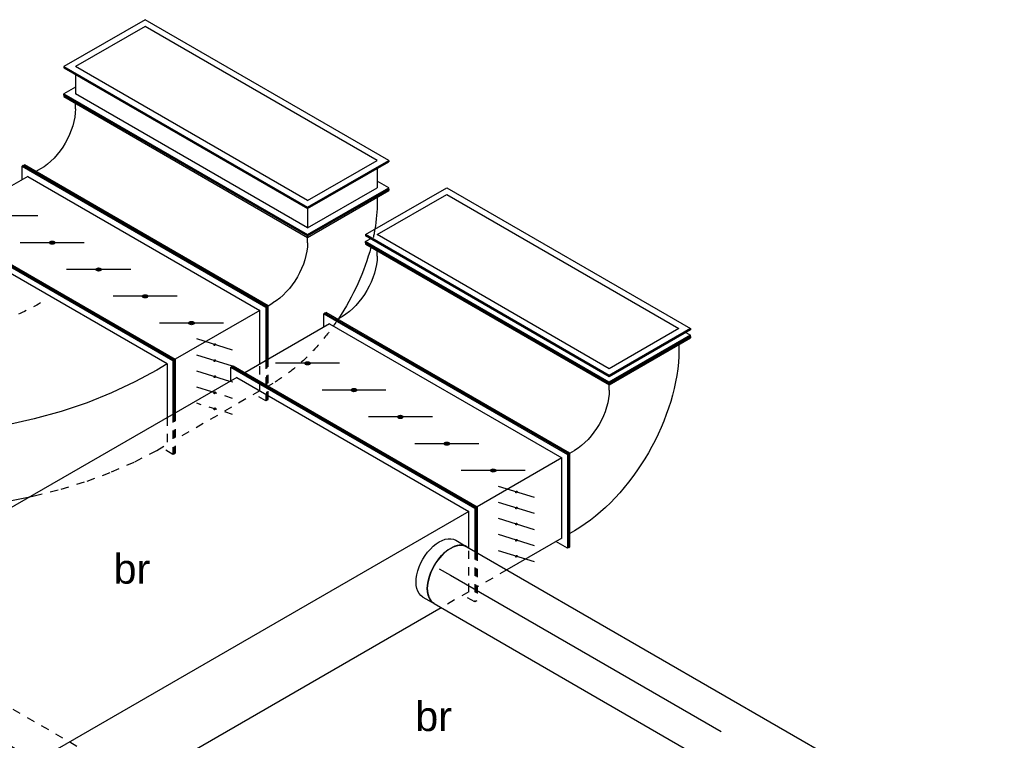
# Model space of a CAD drawing. Extents: x -132501 to 411300, y -42818 to 427495.
# Tile 145 of 256: x 7189 to 10189, y 76119 to 78315. Entities that reach past the tile are written whole.
import ezdxf
from ezdxf.enums import TextEntityAlignment as Align

# ---------------------------------------------------------------- set-up
doc = ezdxf.new("R2010")
doc.units = 0
doc.header["$LTSCALE"] = 50
doc.linetypes.add('CENTER2', pattern=[28.575, 19.05, -3.175, 3.175, -3.175])
doc.linetypes.add('STREEPJES', pattern=[0.1, 0.05, -0.05])
doc.layers.get('0').update_dxf_attribs({"linetype": 'CONTINUOUS'})
for name, color, linetype in [('WL570---_RETOUR', 112, 'CONTINUOUS'), ('WL570---_RETOUR_HL', 8, 'CONTINUOUS'), ('WL570---_TOEVOER', 3, 'CONTINUOUS'), ('WL570---_TOEVOER_HL', 8, 'CONTINUOUS'), ('WM570---_RETOUR_PR', 1, 'CONTINUOUS'), ('WM570---_TOEVOER_PR', 1, 'CONTINUOUS')]:
    doc.layers.add(name, color=color, linetype=linetype)
doc.styles.add('BURO-018', font='ARIAL.TTF', dxfattribs={"height": 63})

# ---------------------------------------------------------------- blocks, each defined once
blk = doc.blocks.new('*U1673')
at = {"color": 8, "linetype": 'STREEPJES', "ltscale": 10}
for p, q in [((-217.9, 365, 8125), (-142.9, 495, 8125)), ((-215.9, 361.5, 8125), (-138.8, 495, 8125)), ((-142.9, 495, 8125), (-138.8, 495, 8125)), ((-138.8, 495, 8125), (-118.4, 459.6, 8125)), ((-138.8, 459.6, 8125), (-205.7, 343.8, 8125)), ((-138.8, 459.6, 8125), (-41.6, 459.6, 8125)), ((1020.8, 459.6, 8125), (1251.8, 459.6, 8125))]:
    blk.add_line(p, q, dxfattribs=at)
at = {"color": 0, "ltscale": 10}
for p, q in [((1294.2, 247.5, 8125), (1437.1, 495, 8125)), ((1298.3, 247.5, 8125), (1441.2, 495, 8125)), ((1441.2, 495, 8125), (1437.1, 495, 8125)), ((-41.6, 459.6, 8125), (1020.8, 459.6, 8125)), ((1251.8, 459.6, 8125), (1416.7, 459.6, 8125)), ((-285.8, 247.5, 8125), (-217.9, 365, 8125)), ((-281.7, 247.5, 8125), (-215.9, 361.5, 8125)), ((-205.7, 343.8, 8125), (-261.3, 247.5, 8125)), ((-285.8, 247.5, 8125), (-281.7, 247.5, 8125)), ((142.9, -495, 8125), (-285.8, 247.5, 8125)), ((147, -495, 8125), (-281.7, 247.5, 8125)), ((147, -459.6, 8125), (-261.3, 247.5, 8125)), ((-261.3, 247.5, 8125), (1294.2, 247.5, 8125)), ((1298.3, 247.5, 8125), (1294.2, 247.5, 8125)), ((1722.8, -495, 8125), (1294.2, 247.5, 8125)), ((1726.9, -495, 8125), (1298.3, 247.5, 8125)), ((167.4, -459.6, 8125), (147, -495, 8125)), ((147, -459.6, 8125), (1702.4, -459.6, 8125)), ((142.9, -495, 8125), (147, -495, 8125)), ((1726.9, -495, 8125), (1722.8, -495, 8125))]:
    blk.add_line(p, q, dxfattribs=at)
at = {"layer": 'WM570---_RETOUR_PR', "color": 1, "style": 'BURO-018'}
blk.add_attdef('POSNR', text='', height=90, dxfattribs=at).set_placement((0, 0), align=Align.MIDDLE)
blk = doc.blocks.new('*U1674')
at = {"ltscale": 10}
h = blk.add_hatch(color=2, dxfattribs=at)
edge = h.paths.add_edge_path()
edge.add_ellipse((-155.1, 438.4), major_axis=(2.6, 1.5), ratio=0.57735, start_angle=0, end_angle=360)
h = blk.add_hatch(color=2, dxfattribs=at)
edge = h.paths.add_edge_path()
edge.add_ellipse((-179.6, 396), major_axis=(2.6, 1.5), ratio=0.57735, start_angle=0, end_angle=360)
h = blk.add_hatch(color=2, dxfattribs=at)
edge = h.paths.add_edge_path()
edge.add_ellipse((-204.1, 353.6), major_axis=(2.6, 1.5), ratio=0.57735, start_angle=0, end_angle=360)
h = blk.add_hatch(color=2, dxfattribs=at)
edge = h.paths.add_edge_path()
edge.add_ellipse((-228.6, 311.1), major_axis=(2.6, 1.5), ratio=0.57735, start_angle=0, end_angle=360)
h = blk.add_hatch(color=2, dxfattribs=at)
edge = h.paths.add_edge_path()
edge.add_ellipse((-253.1, 268.7), major_axis=(2.6, 1.5), ratio=0.57735, start_angle=0, end_angle=360)
h = blk.add_hatch(color=2, dxfattribs=at)
edge = h.paths.add_edge_path()
edge.add_ellipse((-224.5, 176.8), major_axis=(-7.22, 4.17), ratio=0.57735, start_angle=0, end_angle=360)
h = blk.add_hatch(color=2, dxfattribs=at)
edge = h.paths.add_edge_path()
edge.add_ellipse((-142.9, 35.4), major_axis=(-7.22, 4.17), ratio=0.57735, start_angle=0, end_angle=360)
h = blk.add_hatch(color=2, dxfattribs=at)
edge = h.paths.add_edge_path()
edge.add_ellipse((-61.2, -106.1), major_axis=(-7.22, 4.17), ratio=0.57735, start_angle=0, end_angle=360)
h = blk.add_hatch(color=2, dxfattribs=at)
edge = h.paths.add_edge_path()
edge.add_ellipse((20.4, -247.5), major_axis=(-7.22, 4.17), ratio=0.57735, start_angle=0, end_angle=360)
h = blk.add_hatch(color=2, dxfattribs=at)
edge = h.paths.add_edge_path()
edge.add_ellipse((102.1, -388.9), major_axis=(-7.22, 4.17), ratio=0.57735, start_angle=0, end_angle=360)
at = {"color": 2, "ltscale": 10}
for p, q in [((-449.1, 247.5, 8240.4), (-306.2, 495, 8240.4)), ((-445, 247.5, 8240.4), (-302.1, 495, 8240.4)), ((-306.2, 495, 8240.4), (-302.1, 495, 8240.4)), ((-302.1, 495, 8240.4), (-281.7, 459.6, 8240.4)), ((-194, 480.4, 8240.4), (-116.3, 396.4, 8240.4)), ((-302.1, 459.6, 8240.4), (-424.6, 247.5, 8240.4)), ((-302.1, 459.6, 8240.4), (-109.3, 459.6, 8240.4)), ((-218.5, 438, 8240.4), (-140.8, 353.9, 8240.4)), ((-243, 395.6, 8240.4), (-165.3, 311.5, 8240.4)), ((-126.6, 247.5, 8240.4), (-56.7, 368.5, 8240.4)), ((-122.5, 247.5, 8240.4), (-54.6, 365, 8240.4)), ((-267.4, 353.2, 8240.4), (-189.8, 269.1, 8240.4)), ((-291.9, 310.7, 8240.4), (-214.3, 226.7, 8240.4)), ((-449.1, 247.5, 8240.4), (-445, 247.5, 8240.4)), ((-20.4, -495, 8240.4), (-449.1, 247.5, 8240.4)), ((-16.3, -495, 8240.4), (-445, 247.5, 8240.4)), ((-16.3, -459.6, 8240.4), (-424.6, 247.5, 8240.4)), ((-424.6, 247.5, 8240.4), (-126.6, 247.5, 8240.4)), ((-122.5, 247.5, 8240.4), (-126.6, 247.5, 8240.4)), ((302.1, -495, 8240.4), (-126.6, 247.5, 8240.4)), ((306.2, -495, 8240.4), (-122.5, 247.5, 8240.4)), ((-309, 225.5, 8240.4), (-140.1, 128, 8240.4)), ((-227.3, 84.1, 8240.4), (-58.4, -13.4, 8240.4)), ((-145.7, -57.3, 8240.4), (23.2, -154.8, 8240.4)), ((-64, -198.7, 8240.4), (104.8, -296.2, 8240.4)), ((17.6, -340.2, 8240.4), (186.5, -437.7, 8240.4)), ((4.1, -459.6, 8240.4), (-16.3, -495, 8240.4)), ((-16.3, -459.6, 8240.4), (281.7, -459.6, 8240.4)), ((-20.4, -495, 8240.4), (-16.3, -495, 8240.4)), ((306.2, -495, 8240.4), (302.1, -495, 8240.4))]:
    blk.add_line(p, q, dxfattribs=at)
at = {"color": 8, "linetype": 'STREEPJES', "ltscale": 10}
for p, q in [((-56.7, 368.5, 8240.4), (16.3, 495, 8240.4)), ((-54.6, 365, 8240.4), (20.4, 495, 8240.4)), ((20.4, 495, 8240.4), (16.3, 495, 8240.4)), ((-109.3, 459.6, 8240.4), (-4.1, 459.6, 8240.4))]:
    blk.add_line(p, q, dxfattribs=at)
at = {"color": 2, "ltscale": 10}
for centre, major_axis in [((-155.1, 438.4, 8240.4), (2.6, 1.5)), ((-179.6, 396, 8240.4), (2.6, 1.5)), ((-204.1, 353.6, 8240.4), (2.6, 1.5)), ((-228.6, 311.1, 8240.4), (2.6, 1.5)), ((-253.1, 268.7, 8240.4), (2.6, 1.5)), ((-224.5, 176.8, 8240.4), (-7.22, 4.17)), ((-142.9, 35.4, 8240.4), (-7.22, 4.17)), ((-61.2, -106.1, 8240.4), (-7.22, 4.17)), ((20.4, -247.5, 8240.4), (-7.22, 4.17)), ((102.1, -388.9, 8240.4), (-7.22, 4.17))]:
    blk.add_ellipse(centre, major_axis=major_axis, ratio=0.57735, dxfattribs=at)
at = {"layer": 'WL570---_RETOUR', "color": 1, "style": 'BURO-018'}
blk.add_attdef('I', text='', height=90, dxfattribs=at).set_placement((0, 0), align=Align.MIDDLE)
at = {"layer": 'WM570---_RETOUR_PR', "color": 1, "style": 'BURO-018'}
blk.add_attdef('POSNR', text='', height=90, dxfattribs=at).set_placement((0, 0), align=Align.MIDDLE)
blk = doc.blocks.new('*U1675')
at = {"color": 0, "ltscale": 10}
for p, q in [((-142.9, 495, 8558), (-138.8, 495, 8558)), ((0, 247.5, 8558), (-142.9, 495, 8558)), ((4.1, 247.5, 8558), (-138.8, 495, 8558)), ((-118.4, 459.6, 8558), (-102.1, 459.6, 8558)), ((-428.7, -495, 8558), (0, 247.5, 8558)), ((-424.6, -495, 8558), (4.1, 247.5, 8558)), ((0, 247.5, 8558), (4.1, 247.5, 8558)), ((20.4, 247.5, 8558), (4.1, 247.5, 8558)), ((212.3, 127.3, 8558), (-216.4, -615.2, 8558)), ((214.3, 123.7, 8558), (-214.3, -618.7, 8558)), ((212.3, 127.3, 8558), (204.1, 141.4, 8558)), ((214.3, 123.7, 8558), (212.3, 127.3, 8558)), ((498.1, 127.3, 8558), (212.3, 127.3, 8558)), ((500.1, 123.7, 8558), (214.3, 123.7, 8558)), ((449.1, 141.4, 8558), (457.2, 127.3, 8558)), ((500.1, 123.7, 8558), (498.1, 127.3, 8558)), ((-387.8, -459.6, 8558), (-404.2, -459.6, 8558)), ((-428.7, -495, 8558), (-424.6, -495, 8558)), ((-204.1, -565.7, 8558), (-196, -579.8, 8558)), ((-214.3, -618.7, 8558), (-216.4, -615.2, 8558))]:
    blk.add_line(p, q, dxfattribs=at)
at = {"color": 0, "ltscale": 10, "extrusion": (0, 0, -1)}
for centre, major_axis in [((81.6, 141.4, 8558), (389.7, -225)), ((81.6, 141.4, 8558), (129.9, -75)), ((-326.6, -565.7, 8558), (129.9, -75))]:
    blk.add_ellipse(centre, major_axis=major_axis, ratio=0.57735, start_param=3.926991, end_param=5.497787, dxfattribs=at)
at = {"layer": 'WM570---_RETOUR_PR', "color": 1, "style": 'BURO-018'}
blk.add_attdef('POSNR', text='', height=90, dxfattribs=at).set_placement((0, 0), align=Align.MIDDLE)
blk = doc.blocks.new('*U1676')
at = {"color": 8, "linetype": 'STREEPJES', "ltscale": 10}
for p, q in [((-775.7, 388.9, 8529.1), (-714.4, 495, 8529.1)), ((-771.6, 388.9, 8529.1), (-710.4, 495, 8529.1)), ((-714.4, 495, 8529.1), (-710.4, 495, 8529.1)), ((-710.4, 495, 8529.1), (-689.9, 459.6, 8529.1)), ((-751.2, 388.9, 8529.1), (-710.4, 459.6, 8529.1)), ((-673.6, 459.6, 8529.1), (-710.4, 459.6, 8529.1)), ((-599, 456.2, 8529.1), (-673.6, 459.6, 8529.1)), ((-522, 447.8, 8529.1), (-599, 456.2, 8529.1)), ((-443, 434.5, 8529.1), (-522, 447.8, 8529.1)), ((-362.5, 416.3, 8529.1), (-443, 434.5, 8529.1)), ((-281.1, 393.3, 8529.1), (-362.5, 416.3, 8529.1)), ((-268.1, 388.9, 8529.1), (-281.1, 393.3, 8529.1)), ((122.7, 212.6, 8529.1), (84.3, 234.2, 8529.1)), ((199.4, 164.8, 8529.1), (122.7, 212.6, 8529.1)), ((253.6, 127.5, 8529.1), (199.4, 164.8, 8529.1)), ((-9, 28.5, 8529.1), (10.5, 18.2, 8529.1)), ((10.5, 18.2, 8529.1), (88.1, -27.8, 8529.1)), ((88.1, -27.8, 8529.1), (122.5, -50.4, 8529.1))]:
    blk.add_line(p, q, dxfattribs=at)
at = {"color": 0, "ltscale": 10}
for p, q in [((-857.3, 247.5, 8529.1), (-775.7, 388.9, 8529.1)), ((-853.2, 247.5, 8529.1), (-771.6, 388.9, 8529.1)), ((-832.8, 247.5, 8529.1), (-751.2, 388.9, 8529.1)), ((-199.2, 365.7, 8529.1), (-268.1, 388.9, 8529.1)), ((-117.4, 333.6, 8529.1), (-199.2, 365.7, 8529.1)), ((-36.1, 297.2, 8529.1), (-117.4, 333.6, 8529.1)), ((44.1, 256.8, 8529.1), (-36.1, 297.2, 8529.1)), ((-857.3, 247.5, 8529.1), (-853.2, 247.5, 8529.1)), ((-428.7, -495, 8529.1), (-857.3, 247.5, 8529.1)), ((-424.6, -495, 8529.1), (-853.2, 247.5, 8529.1)), ((-832.8, 247.5, 8529.1), (-796.1, 247.5, 8529.1)), ((-832.8, 247.5, 8529.1), (-424.6, -459.6, 8529.1)), ((-796.1, 247.5, 8529.1), (-720.5, 245.9, 8529.1)), ((-720.5, 245.9, 8529.1), (-642.4, 239.2, 8529.1)), ((84.3, 234.2, 8529.1), (44.1, 256.8, 8529.1)), ((-642.4, 239.2, 8529.1), (-562.4, 227.7, 8529.1)), ((-562.4, 227.7, 8529.1), (-480.9, 211.2, 8529.1)), ((-480.9, 211.2, 8529.1), (-398.5, 190, 8529.1)), ((-398.5, 190, 8529.1), (-315.6, 164.2, 8529.1)), ((-315.6, 164.2, 8529.1), (-232.7, 133.8, 8529.1)), ((-232.7, 133.8, 8529.1), (-150.4, 99.3, 8529.1)), ((273.4, 113.8, 8529.1), (253.6, 127.5, 8529.1)), ((-150.4, 99.3, 8529.1), (-69.2, 60.6, 8529.1)), ((344.5, 59.8, 8529.1), (273.4, 113.8, 8529.1)), ((-69.2, 60.6, 8529.1), (-9, 28.5, 8529.1)), ((412.2, 3.2, 8529.1), (344.5, 59.8, 8529.1)), ((476.1, -55.6, 8529.1), (412.2, 3.2, 8529.1)), ((122.5, -50.4, 8529.1), (163.2, -77.1, 8529.1)), ((535.6, -116.4, 8529.1), (476.1, -55.6, 8529.1)), ((163.2, -77.1, 8529.1), (235.3, -129.3, 8529.1)), ((590.6, -178.7, 8529.1), (535.6, -116.4, 8529.1)), ((235.3, -129.3, 8529.1), (304, -184.1, 8529.1)), ((640.7, -242.3, 8529.1), (590.6, -178.7, 8529.1)), ((304, -184.1, 8529.1), (368.9, -241.2, 8529.1)), ((368.9, -241.2, 8529.1), (429.5, -300.3, 8529.1)), ((685.4, -306.5, 8529.1), (640.7, -242.3, 8529.1)), ((429.5, -300.3, 8529.1), (485.5, -360.8, 8529.1)), ((724.6, -371.2, 8529.1), (685.4, -306.5, 8529.1)), ((485.5, -360.8, 8529.1), (536.6, -422.6, 8529.1)), ((651.2, -597.5, 8529.1), (773.6, -385.4, 8529.1)), ((653.2, -601, 8529.1), (775.7, -388.9, 8529.1)), ((724.6, -371.2, 8529.1), (743, -403.1, 8529.1)), ((773.6, -385.4, 8529.1), (732.8, -385.4, 8529.1)), ((775.7, -388.9, 8529.1), (773.6, -385.4, 8529.1)), ((640.9, -579.8, 8529.1), (743, -403.1, 8529.1)), ((536.6, -422.6, 8529.1), (582.3, -485.1, 8529.1)), ((-424.6, -459.6, 8529.1), (-387.8, -459.6, 8529.1)), ((-404.2, -459.6, 8529.1), (-424.6, -495, 8529.1)), ((-387.8, -459.6, 8529.1), (-377.5, -459.1, 8529.1)), ((-377.5, -459.1, 8529.1), (-366.9, -459.2, 8529.1)), ((-366.9, -459.2, 8529.1), (-356, -459.9, 8529.1)), ((-356, -459.9, 8529.1), (-345, -461.3, 8529.1)), ((-345, -461.3, 8529.1), (-333.8, -463.3, 8529.1)), ((-333.8, -463.3, 8529.1), (-322.5, -465.9, 8529.1)), ((-322.5, -465.9, 8529.1), (-311.2, -469.1, 8529.1)), ((-311.2, -469.1, 8529.1), (-300.1, -472.8, 8529.1)), ((-300.1, -472.8, 8529.1), (-289, -477.1, 8529.1)), ((-289, -477.1, 8529.1), (-278.2, -481.8, 8529.1)), ((-428.7, -495, 8529.1), (-424.6, -495, 8529.1)), ((-278.2, -481.8, 8529.1), (-267.6, -487.1, 8529.1)), ((-267.6, -487.1, 8529.1), (-257.4, -492.7, 8529.1)), ((-257.4, -492.7, 8529.1), (-247.5, -498.8, 8529.1)), ((-247.5, -498.8, 8529.1), (-238.1, -505.2, 8529.1)), ((-238.1, -505.2, 8529.1), (-229.2, -511.8, 8529.1)), ((582.3, -485.1, 8529.1), (622.6, -548, 8529.1)), ((-229.2, -511.8, 8529.1), (-220.9, -518.8, 8529.1)), ((-220.9, -518.8, 8529.1), (-213.1, -525.9, 8529.1)), ((-213.1, -525.9, 8529.1), (-206, -533.2, 8529.1)), ((-206, -533.2, 8529.1), (-199.6, -540.6, 8529.1)), ((-185.8, -562.1, 8529.1), (-206.2, -597.5, 8529.1)), ((-199.6, -540.6, 8529.1), (-193.9, -548, 8529.1)), ((-175.5, -579.8, 8529.1), (-193.9, -548, 8529.1)), ((640.9, -579.8, 8529.1), (622.6, -548, 8529.1)), ((-204.1, -601, 8529.1), (-206.2, -597.5, 8529.1)), ((-206.2, -597.5, 8529.1), (651.2, -597.5, 8529.1)), ((640.9, -579.8, 8529.1), (-175.5, -579.8, 8529.1)), ((653.2, -601, 8529.1), (651.2, -597.5, 8529.1)), ((-204.1, -601, 8529.1), (653.2, -601, 8529.1))]:
    blk.add_line(p, q, dxfattribs=at)
at = {"color": 8, "linetype": 'STREEPJES', "ltscale": 10, "extrusion": (4.90704e-17, 1.63965e-16, -1)}
for major_axis in [(-562.9, 325), (-346.4, 200)]:
    blk.add_ellipse((-326.6, -565.7, 8529.1), major_axis=major_axis, ratio=0.57735, start_param=0.785398, end_param=2.356194, dxfattribs=at)
at = {"layer": 'WM570---_TOEVOER_PR', "color": 1, "style": 'BURO-018'}
blk.add_attdef('POSNR', text='', height=90, dxfattribs=at).set_placement((0, 0), align=Align.MIDDLE)
blk = doc.blocks.new('*U1677')
at = {"color": 0, "ltscale": 10}
for p, q in [((-285.8, -247.5, 8355.9), (142.9, 495, 8355.9)), ((-281.7, -247.5, 8355.9), (147, 495, 8355.9)), ((-265.4, -247.5, 8355.9), (163.3, 495, 8355.9)), ((-261.3, -247.5, 8355.9), (167.4, 495, 8355.9)), ((142.9, 495, 8355.9), (147, 495, 8355.9)), ((147, 495, 8355.9), (155.1, 480.8, 8355.9)), ((167.4, 495, 8355.9), (163.3, 495, 8355.9)), ((167.4, 495, 8355.9), (310.3, 247.5, 8355.9)), ((-240.9, -247.5, 8355.9), (167.4, 459.6, 8355.9)), ((167.4, 459.6, 8355.9), (289.9, 247.5, 8355.9)), ((310.3, 247.5, 8355.9), (-118.4, -495, 8355.9)), ((289.9, 247.5, 8355.9), (-118.4, -459.6, 8355.9)), ((-285.8, -247.5, 8355.9), (-281.7, -247.5, 8355.9)), ((-142.9, -495, 8355.9), (-285.8, -247.5, 8355.9)), ((-138.8, -495, 8355.9), (-281.7, -247.5, 8355.9)), ((-261.3, -247.5, 8355.9), (-265.4, -247.5, 8355.9)), ((-122.5, -495, 8355.9), (-265.4, -247.5, 8355.9)), ((-118.4, -495, 8355.9), (-261.3, -247.5, 8355.9)), ((-118.4, -459.6, 8355.9), (-240.9, -247.5, 8355.9)), ((-142.9, -495, 8355.9), (-138.8, -495, 8355.9)), ((-130.6, -480.8, 8355.9), (-138.8, -495, 8355.9)), ((-118.4, -495, 8355.9), (-122.5, -495, 8355.9))]:
    blk.add_line(p, q, dxfattribs=at)
at = {"layer": 'WM570---_RETOUR_PR', "color": 1, "style": 'BURO-018'}
blk.add_attdef('POSNR', text='', height=90, dxfattribs=at).set_placement((0, 0), align=Align.MIDDLE)
blk = doc.blocks.new('*U1678')
at = {"color": 0, "ltscale": 10}
for p, q in [((142.9, 495, 9102.4), (-285.8, -247.5, 9102.4)), ((142.9, 495, 9102.4), (147, 495, 9102.4)), ((285.8, 247.5, 9102.4), (142.9, 495, 9102.4)), ((289.9, 247.5, 9102.4), (147, 495, 9102.4)), ((226.2, 495, 9102.4), (205.8, 459.6, 9102.4)), ((230.3, 495, 9102.4), (226.2, 495, 9102.4)), ((369.1, 247.5, 9102.4), (226.2, 495, 9102.4)), ((373.2, 247.5, 9102.4), (230.3, 495, 9102.4)), ((142.9, 459.6, 9102.4), (-265.4, -247.5, 9102.4)), ((265.4, 247.5, 9102.4), (142.9, 459.6, 9102.4)), ((167.4, 459.6, 9102.4), (226.2, 459.6, 9102.4)), ((348.7, 247.5, 9102.4), (226.2, 459.6, 9102.4)), ((265.4, 247.5, 9102.4), (-142.9, -459.6, 9102.4)), ((-142.9, -495, 9102.4), (285.8, 247.5, 9102.4)), ((-138.8, -495, 9102.4), (289.9, 247.5, 9102.4)), ((348.7, 247.5, 9102.4), (-59.6, -459.6, 9102.4)), ((-59.6, -495, 9102.4), (369.1, 247.5, 9102.4)), ((-55.5, -495, 9102.4), (373.2, 247.5, 9102.4)), ((285.8, 247.5, 9102.4), (289.9, 247.5, 9102.4)), ((289.9, 247.5, 9102.4), (348.7, 247.5, 9102.4)), ((373.2, 247.5, 9102.4), (369.1, 247.5, 9102.4)), ((-285.8, -247.5, 9102.4), (-142.9, -495, 9102.4)), ((-265.4, -247.5, 9102.4), (-142.9, -459.6, 9102.4)), ((-118.4, -459.6, 9102.4), (-59.6, -459.6, 9102.4)), ((-80, -459.6, 9102.4), (-59.6, -495, 9102.4)), ((-142.9, -495, 9102.4), (-138.8, -495, 9102.4)), ((-55.5, -495, 9102.4), (-59.6, -495, 9102.4))]:
    blk.add_line(p, q, dxfattribs=at)
at = {"layer": 'WM570---_TOEVOER_PR', "color": 1, "style": 'BURO-018'}
blk.add_attdef('POSNR', text='', height=90, dxfattribs=at).set_placement((0, 0), align=Align.MIDDLE)
blk = doc.blocks.new('*U1679')
at = {"ltscale": 10}
h = blk.add_hatch(color=2, dxfattribs=at)
edge = h.paths.add_edge_path()
edge.add_ellipse((-204.1, 353.6), major_axis=(2.6, 1.5), ratio=0.57735, start_angle=0, end_angle=360)
h = blk.add_hatch(color=2, dxfattribs=at)
edge = h.paths.add_edge_path()
edge.add_ellipse((-228.6, 311.1), major_axis=(2.6, 1.5), ratio=0.57735, start_angle=0, end_angle=360)
h = blk.add_hatch(color=2, dxfattribs=at)
edge = h.paths.add_edge_path()
edge.add_ellipse((-253.1, 268.7), major_axis=(2.6, 1.5), ratio=0.57735, start_angle=0, end_angle=360)
h = blk.add_hatch(color=2, dxfattribs=at)
edge = h.paths.add_edge_path()
edge.add_ellipse((-224.5, 176.8), major_axis=(-7.22, 4.17), ratio=0.57735, start_angle=0, end_angle=360)
h = blk.add_hatch(color=2, dxfattribs=at)
edge = h.paths.add_edge_path()
edge.add_ellipse((-142.9, 35.4), major_axis=(-7.22, 4.17), ratio=0.57735, start_angle=0, end_angle=360)
h = blk.add_hatch(color=2, dxfattribs=at)
edge = h.paths.add_edge_path()
edge.add_ellipse((-61.2, -106.1), major_axis=(-7.22, 4.17), ratio=0.57735, start_angle=0, end_angle=360)
h = blk.add_hatch(color=2, dxfattribs=at)
edge = h.paths.add_edge_path()
edge.add_ellipse((20.4, -247.5), major_axis=(-7.22, 4.17), ratio=0.57735, start_angle=0, end_angle=360)
h = blk.add_hatch(color=2, dxfattribs=at)
edge = h.paths.add_edge_path()
edge.add_ellipse((102.1, -388.9), major_axis=(-7.22, 4.17), ratio=0.57735, start_angle=0, end_angle=360)
at = {"color": 8, "linetype": 'STREEPJES', "ltscale": 10}
for p, q in [((-367.4, 388.9, 9048.7), (-306.2, 495, 9048.7)), ((-363.3, 388.9, 9048.7), (-302.1, 495, 9048.7)), ((-306.2, 495, 9048.7), (-302.1, 495, 9048.7)), ((-302.1, 495, 9048.7), (-281.7, 459.6, 9048.7)), ((-194, 480.4, 9048.7), (-116.3, 396.4, 9048.7)), ((-44.9, 388.9, 9048.7), (16.3, 495, 9048.7)), ((-40.8, 388.9, 9048.7), (20.4, 495, 9048.7)), ((20.4, 495, 9048.7), (16.3, 495, 9048.7)), ((-302.1, 459.6, 9048.7), (-342.9, 388.9, 9048.7)), ((-302.1, 459.6, 9048.7), (-4.1, 459.6, 9048.7)), ((-218.5, 438, 9048.7), (-173.1, 388.9, 9048.7)), ((-243, 395.6, 9048.7), (-236.8, 388.9, 9048.7))]:
    blk.add_line(p, q, dxfattribs=at)
at = {"color": 2, "ltscale": 10}
for p, q in [((-449.1, 247.5, 9048.7), (-367.4, 388.9, 9048.7)), ((-445, 247.5, 9048.7), (-363.3, 388.9, 9048.7)), ((-342.9, 388.9, 9048.7), (-424.6, 247.5, 9048.7)), ((-236.8, 388.9, 9048.7), (-165.3, 311.5, 9048.7)), ((-173.1, 388.9, 9048.7), (-140.8, 353.9, 9048.7)), ((-126.6, 247.5, 9048.7), (-44.9, 388.9, 9048.7)), ((-122.5, 247.5, 9048.7), (-40.8, 388.9, 9048.7)), ((-267.4, 353.2, 9048.7), (-189.8, 269.1, 9048.7)), ((-291.9, 310.7, 9048.7), (-214.3, 226.7, 9048.7)), ((-449.1, 247.5, 9048.7), (-445, 247.5, 9048.7)), ((-20.4, -495, 9048.7), (-449.1, 247.5, 9048.7)), ((-16.3, -495, 9048.7), (-445, 247.5, 9048.7)), ((-16.3, -459.6, 9048.7), (-424.6, 247.5, 9048.7)), ((-424.6, 247.5, 9048.7), (-126.6, 247.5, 9048.7)), ((-122.5, 247.5, 9048.7), (-126.6, 247.5, 9048.7)), ((302.1, -495, 9048.7), (-126.6, 247.5, 9048.7)), ((306.2, -495, 9048.7), (-122.5, 247.5, 9048.7)), ((-309, 225.5, 9048.7), (-140.1, 128, 9048.7)), ((-227.3, 84.1, 9048.7), (-58.4, -13.4, 9048.7)), ((-145.7, -57.3, 9048.7), (23.2, -154.8, 9048.7)), ((-64, -198.7, 9048.7), (104.8, -296.2, 9048.7)), ((17.6, -340.2, 9048.7), (186.5, -437.7, 9048.7)), ((4.1, -459.6, 9048.7), (-16.3, -495, 9048.7)), ((-16.3, -459.6, 9048.7), (281.7, -459.6, 9048.7)), ((-20.4, -495, 9048.7), (-16.3, -495, 9048.7)), ((306.2, -495, 9048.7), (302.1, -495, 9048.7))]:
    blk.add_line(p, q, dxfattribs=at)
at = {"color": 8, "linetype": 'STREEPJES', "ltscale": 10}
for centre in [(-155.1, 438.4, 9048.7), (-179.6, 396, 9048.7)]:
    blk.add_ellipse(centre, major_axis=(2.6, 1.5), ratio=0.57735, dxfattribs=at)
at = {"color": 2, "ltscale": 10}
for centre, major_axis in [((-204.1, 353.6, 9048.7), (2.6, 1.5)), ((-228.6, 311.1, 9048.7), (2.6, 1.5)), ((-253.1, 268.7, 9048.7), (2.6, 1.5)), ((-224.5, 176.8, 9048.7), (-7.22, 4.17)), ((-142.9, 35.4, 9048.7), (-7.22, 4.17)), ((-61.2, -106.1, 9048.7), (-7.22, 4.17)), ((20.4, -247.5, 9048.7), (-7.22, 4.17)), ((102.1, -388.9, 9048.7), (-7.22, 4.17))]:
    blk.add_ellipse(centre, major_axis=major_axis, ratio=0.57735, dxfattribs=at)
at = {"layer": 'WL570---_TOEVOER', "color": 1, "style": 'BURO-018'}
blk.add_attdef('I', text='', height=90, dxfattribs=at).set_placement((0, 0), align=Align.MIDDLE)
at = {"layer": 'WM570---_TOEVOER_PR', "color": 1, "style": 'BURO-018'}
blk.add_attdef('POSNR', text='', height=90, dxfattribs=at).set_placement((0, 0), align=Align.MIDDLE)
blk = doc.blocks.new('*U1680')
at = {"color": 0, "ltscale": 10}
for p, q in [((-142.9, 495, 9366.3), (-138.8, 495, 9366.3)), ((0, 247.5, 9366.3), (-142.9, 495, 9366.3)), ((4.1, 247.5, 9366.3), (-138.8, 495, 9366.3)), ((-118.4, 459.6, 9366.3), (-102.1, 459.6, 9366.3)), ((-428.7, -495, 9366.3), (0, 247.5, 9366.3)), ((-424.6, -495, 9366.3), (4.1, 247.5, 9366.3)), ((0, 247.5, 9366.3), (4.1, 247.5, 9366.3)), ((20.4, 247.5, 9366.3), (4.1, 247.5, 9366.3)), ((212.3, 127.3, 9366.3), (-216.4, -615.2, 9366.3)), ((214.3, 123.7, 9366.3), (-214.3, -618.7, 9366.3)), ((212.3, 127.3, 9366.3), (204.1, 141.4, 9366.3)), ((214.3, 123.7, 9366.3), (212.3, 127.3, 9366.3)), ((375.6, 127.3, 9366.3), (212.3, 127.3, 9366.3)), ((377.6, 123.7, 9366.3), (214.3, 123.7, 9366.3)), ((-387.8, -459.6, 9366.3), (-404.2, -459.6, 9366.3)), ((-428.7, -495, 9366.3), (-424.6, -495, 9366.3)), ((-204.1, -565.7, 9366.3), (-196, -579.8, 9366.3)), ((-214.3, -618.7, 9366.3), (-216.4, -615.2, 9366.3))]:
    blk.add_line(p, q, dxfattribs=at)
at = {"color": 8, "linetype": 'STREEPJES', "ltscale": 10}
for p, q in [((498.1, 127.3, 9366.3), (375.6, 127.3, 9366.3)), ((500.1, 123.7, 9366.3), (377.6, 123.7, 9366.3)), ((449.1, 141.4, 9366.3), (457.2, 127.3, 9366.3)), ((500.1, 123.7, 9366.3), (498.1, 127.3, 9366.3))]:
    blk.add_line(p, q, dxfattribs=at)
at = {"color": 0, "ltscale": 10, "extrusion": (0, 0, -1)}
for centre, major_axis, start_param, end_param in [((81.6, 141.4, 9366.3), (389.7, -225), 3.926991, 4.139702), ((81.6, 141.4, 9366.3), (389.7, -225), 4.27424, 4.818113), ((81.6, 141.4, 9366.3), (129.9, -75), 3.926991, 5.497787), ((-326.6, -565.7, 9366.3), (129.9, -75), 3.926991, 5.497787)]:
    blk.add_ellipse(centre, major_axis=major_axis, ratio=0.57735, start_param=start_param, end_param=end_param, dxfattribs=at)
at = {"color": 8, "linetype": 'STREEPJES', "ltscale": 10, "extrusion": (0, 0, -1)}
for start_param, end_param in [(4.139702, 4.27424), (4.818113, 5.497787)]:
    blk.add_ellipse((81.6, 141.4, 9366.3), major_axis=(389.7, -225), ratio=0.57735, start_param=start_param, end_param=end_param, dxfattribs=at)
at = {"layer": 'WM570---_TOEVOER_PR', "color": 1, "style": 'BURO-018'}
blk.add_attdef('POSNR', text='', height=90, dxfattribs=at).set_placement((0, 0), align=Align.MIDDLE)
blk = doc.blocks.new('*U1793')
at = {"color": 8, "linetype": 'STREEPJES', "ltscale": 10}
for p, q in [((0, 100, 7573.4), (794.5, 100, 7573.4)), ((0, -100, 7573.4), (679.1, -100, 7573.4)), ((1043, -100, 7573.4), (1058.4, -100, 7573.4))]:
    blk.add_line(p, q, dxfattribs=at)
at = {"color": 0, "ltscale": 10}
for p, q in [((794.5, 100, 7573.4), (1495.3, 100, 7573.4)), ((679.1, -100, 7573.4), (1043, -100, 7573.4)), ((1227.8, -100, 7573.4), (1495.3, -100, 7573.4))]:
    blk.add_line(p, q, dxfattribs=at)
at = {"color": 8, "linetype": 'STREEPJES', "ltscale": 10, "extrusion": (1.17463e-16, -1.88578e-16, -1)}
blk.add_ellipse((0, 0, 7573.4), major_axis=(0, -100), ratio=0.57735, start_param=0, end_param=3.141593, dxfattribs=at)
at = {"color": 0, "ltscale": 10}
for start_param, end_param in [(3.141593, 6.283185), (2.974833, 3.141593), (0, 0.166759)]:
    blk.add_ellipse((1495.3, 0, 7573.4), major_axis=(0, -100), ratio=0.57735, start_param=start_param, end_param=end_param, dxfattribs=at)
at = {"layer": 'WL570---_TOEVOER_HL', "linetype": 'CENTER2'}
blk.add_line((0, 0, 7573.4), (1495.3, 0, 7573.4), dxfattribs=at)
at = {"layer": 'WM570---_TOEVOER_PR', "color": 1, "style": 'BURO-018'}
blk.add_attdef('POSNR', text='', height=90, dxfattribs=at).set_placement((0, 0), align=Align.MIDDLE)
blk = doc.blocks.new('*U1807')
at = {"color": 0, "ltscale": 10}
for p, q in [((-857.3, 247.5, 6600.7), (-714.4, 495, 6600.7)), ((-853.2, 247.5, 6600.7), (-710.4, 495, 6600.7)), ((-714.4, 495, 6600.7), (-710.4, 495, 6600.7)), ((-710.4, 495, 6600.7), (-689.9, 459.6, 6600.7)), ((-832.8, 247.5, 6600.7), (-710.4, 459.6, 6600.7)), ((-673.6, 459.6, 6600.7), (-710.4, 459.6, 6600.7)), ((-599, 456.2, 6600.7), (-673.6, 459.6, 6600.7)), ((-522, 447.8, 6600.7), (-599, 456.2, 6600.7)), ((-443, 434.5, 6600.7), (-522, 447.8, 6600.7)), ((-362.5, 416.3, 6600.7), (-443, 434.5, 6600.7)), ((-281.1, 393.3, 6600.7), (-362.5, 416.3, 6600.7)), ((-199.2, 365.7, 6600.7), (-281.1, 393.3, 6600.7)), ((-117.4, 333.6, 6600.7), (-199.2, 365.7, 6600.7)), ((-36.1, 297.2, 6600.7), (-117.4, 333.6, 6600.7)), ((44.1, 256.8, 6600.7), (-36.1, 297.2, 6600.7)), ((-857.3, 247.5, 6600.7), (-853.2, 247.5, 6600.7)), ((-428.7, -495, 6600.7), (-857.3, 247.5, 6600.7)), ((-424.6, -495, 6600.7), (-853.2, 247.5, 6600.7)), ((-832.8, 247.5, 6600.7), (-796.1, 247.5, 6600.7)), ((-832.8, 247.5, 6600.7), (-424.6, -459.6, 6600.7)), ((-796.1, 247.5, 6600.7), (-720.5, 245.9, 6600.7)), ((-720.5, 245.9, 6600.7), (-642.4, 239.2, 6600.7)), ((122.7, 212.6, 6600.7), (44.1, 256.8, 6600.7)), ((-642.4, 239.2, 6600.7), (-562.4, 227.7, 6600.7)), ((-562.4, 227.7, 6600.7), (-480.9, 211.2, 6600.7)), ((-480.9, 211.2, 6600.7), (-398.5, 190, 6600.7)), ((199.4, 164.8, 6600.7), (122.7, 212.6, 6600.7)), ((-398.5, 190, 6600.7), (-315.6, 164.2, 6600.7)), ((-315.6, 164.2, 6600.7), (-232.7, 133.8, 6600.7)), ((273.4, 113.8, 6600.7), (199.4, 164.8, 6600.7)), ((-232.7, 133.8, 6600.7), (-150.4, 99.3, 6600.7)), ((-150.4, 99.3, 6600.7), (-69.2, 60.6, 6600.7)), ((344.5, 59.8, 6600.7), (273.4, 113.8, 6600.7)), ((-69.2, 60.6, 6600.7), (10.5, 18.2, 6600.7)), ((412.2, 3.2, 6600.7), (344.5, 59.8, 6600.7)), ((10.5, 18.2, 6600.7), (88.1, -27.8, 6600.7)), ((476.1, -55.6, 6600.7), (412.2, 3.2, 6600.7)), ((88.1, -27.8, 6600.7), (163.2, -77.1, 6600.7)), ((535.6, -116.4, 6600.7), (476.1, -55.6, 6600.7)), ((163.2, -77.1, 6600.7), (235.3, -129.3, 6600.7)), ((590.6, -178.7, 6600.7), (535.6, -116.4, 6600.7)), ((235.3, -129.3, 6600.7), (304, -184.1, 6600.7)), ((640.7, -242.3, 6600.7), (590.6, -178.7, 6600.7)), ((304, -184.1, 6600.7), (368.9, -241.2, 6600.7)), ((368.9, -241.2, 6600.7), (429.5, -300.3, 6600.7)), ((685.4, -306.5, 6600.7), (640.7, -242.3, 6600.7)), ((429.5, -300.3, 6600.7), (485.5, -360.8, 6600.7)), ((724.6, -371.2, 6600.7), (685.4, -306.5, 6600.7)), ((485.5, -360.8, 6600.7), (536.6, -422.6, 6600.7)), ((651.2, -597.5, 6600.7), (773.6, -385.4, 6600.7)), ((653.2, -601, 6600.7), (775.7, -388.9, 6600.7)), ((724.6, -371.2, 6600.7), (743, -403.1, 6600.7)), ((773.6, -385.4, 6600.7), (732.8, -385.4, 6600.7)), ((775.7, -388.9, 6600.7), (773.6, -385.4, 6600.7)), ((640.9, -579.8, 6600.7), (743, -403.1, 6600.7)), ((536.6, -422.6, 6600.7), (582.3, -485.1, 6600.7)), ((-424.6, -459.6, 6600.7), (-387.8, -459.6, 6600.7)), ((-404.2, -459.6, 6600.7), (-424.6, -495, 6600.7)), ((-387.8, -459.6, 6600.7), (-377.5, -459.1, 6600.7)), ((-377.5, -459.1, 6600.7), (-366.9, -459.2, 6600.7)), ((-366.9, -459.2, 6600.7), (-356, -459.9, 6600.7)), ((-356, -459.9, 6600.7), (-345, -461.3, 6600.7)), ((-345, -461.3, 6600.7), (-333.8, -463.3, 6600.7)), ((-333.8, -463.3, 6600.7), (-322.5, -465.9, 6600.7)), ((-322.5, -465.9, 6600.7), (-311.2, -469.1, 6600.7)), ((-311.2, -469.1, 6600.7), (-300.1, -472.8, 6600.7)), ((-300.1, -472.8, 6600.7), (-289, -477.1, 6600.7)), ((-289, -477.1, 6600.7), (-278.2, -481.8, 6600.7)), ((-428.7, -495, 6600.7), (-424.6, -495, 6600.7)), ((-278.2, -481.8, 6600.7), (-267.6, -487.1, 6600.7)), ((-267.6, -487.1, 6600.7), (-257.4, -492.7, 6600.7)), ((-257.4, -492.7, 6600.7), (-247.5, -498.8, 6600.7)), ((-247.5, -498.8, 6600.7), (-238.1, -505.2, 6600.7)), ((-238.1, -505.2, 6600.7), (-229.2, -511.8, 6600.7)), ((582.3, -485.1, 6600.7), (622.6, -548, 6600.7)), ((-229.2, -511.8, 6600.7), (-220.9, -518.8, 6600.7)), ((-220.9, -518.8, 6600.7), (-213.1, -525.9, 6600.7)), ((-213.1, -525.9, 6600.7), (-206, -533.2, 6600.7)), ((-206, -533.2, 6600.7), (-199.6, -540.6, 6600.7)), ((-185.8, -562.1, 6600.7), (-206.2, -597.5, 6600.7)), ((-199.6, -540.6, 6600.7), (-193.9, -548, 6600.7)), ((-175.5, -579.8, 6600.7), (-193.9, -548, 6600.7)), ((640.9, -579.8, 6600.7), (622.6, -548, 6600.7)), ((-204.1, -601, 6600.7), (-206.2, -597.5, 6600.7)), ((-206.2, -597.5, 6600.7), (651.2, -597.5, 6600.7)), ((640.9, -579.8, 6600.7), (-175.5, -579.8, 6600.7)), ((653.2, -601, 6600.7), (651.2, -597.5, 6600.7)), ((-204.1, -601, 6600.7), (653.2, -601, 6600.7))]:
    blk.add_line(p, q, dxfattribs=at)
at = {"color": 8, "linetype": 'STREEPJES', "ltscale": 10, "extrusion": (4.90704e-17, 1.63965e-16, -1)}
for major_axis in [(-562.9, 325), (-346.4, 200)]:
    blk.add_ellipse((-326.6, -565.7, 6600.7), major_axis=major_axis, ratio=0.57735, start_param=0.785398, end_param=2.356194, dxfattribs=at)
at = {"layer": 'WM570---_RETOUR_PR', "color": 1, "style": 'BURO-018'}
blk.add_attdef('POSNR', text='', height=90, dxfattribs=at).set_placement((0, 0), align=Align.MIDDLE)
blk = doc.blocks.new('*U1890')
at = {"color": 0, "ltscale": 10}
for p, q in [((0, 100, 7759.7), (39.6, 100, 7759.7)), ((0, -100, 7759.7), (39.6, -100, 7759.7))]:
    blk.add_line(p, q, dxfattribs=at)
at = {"color": 0, "ltscale": 10, "extrusion": (5.55112e-17, -9.61481e-17, -1)}
blk.add_ellipse((0, 0, 7759.7), major_axis=(0, -100), ratio=0.57735, start_param=0, end_param=3.141593, dxfattribs=at)
at = {"color": 0, "ltscale": 10}
blk.add_ellipse((39.6, 0, 7759.7), major_axis=(0, -100), ratio=0.57735, start_param=3.141593, end_param=6.283185, dxfattribs=at)
at = {"layer": 'WL570---_RETOUR_HL', "linetype": 'CENTER2'}
blk.add_line((0, 0, 7759.7), (39.6, 0, 7759.7), dxfattribs=at)
at = {"layer": 'WM570---_RETOUR_PR', "color": 1, "style": 'BURO-018'}
blk.add_attdef('POSNR', text='', height=90, dxfattribs=at).set_placement((0, 0), align=Align.MIDDLE)
blk = doc.blocks.new('*U1949')
at = {"color": 0, "ltscale": 10}
for p, q in [((0, 100, 7731.7), (1742.7, 100, 7731.7)), ((1795.3, 100, 7731.7), (1880.7, 100, 7731.7)), ((0, -100, 7731.7), (1880.7, -100, 7731.7))]:
    blk.add_line(p, q, dxfattribs=at)
at = {"color": 0, "ltscale": 10, "extrusion": (1.17463e-16, -1.88578e-16, -1)}
blk.add_ellipse((0, 0, 7731.7), major_axis=(0, -100), ratio=0.57735, start_param=0, end_param=3.141593, dxfattribs=at)
at = {"color": 0, "ltscale": 10}
for start_param, end_param in [(3.141593, 6.283185), (2.974833, 3.141593), (0, 0.166759)]:
    blk.add_ellipse((1880.7, 0, 7731.7), major_axis=(0, -100), ratio=0.57735, start_param=start_param, end_param=end_param, dxfattribs=at)
at = {"layer": 'WL570---_RETOUR_HL', "linetype": 'CENTER2'}
blk.add_line((0, 0, 7731.7), (1880.7, 0, 7731.7), dxfattribs=at)
at = {"layer": 'WM570---_RETOUR_PR', "color": 1, "style": 'BURO-018'}
blk.add_attdef('POSNR', text='', height=90, dxfattribs=at).set_placement((0, 0), align=Align.MIDDLE)

msp = doc.modelspace()

# ---------------------------------------------------------------- block references
at = {"layer": 'WL570---_RETOUR'}
for name, p, rotation in [('*U1677', (8737.9845, 77492.4414, -8355.8991), 90), ('*U1675', (8737.9845, 77206.6676, -8557.9717), 270), ('*U1673', (8207.6544, 76900.4813, -8124.959), 210.0000000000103), ('*U1807', (6340.8613, 75822.6878, -6600.7288), 210.0000000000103), ('*U1890', (8467.4417, 76642.2213, -7759.7242), 329.9999999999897), ('*U1949', (8501.7364, 76622.4213, -7731.7227), 329.9999999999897)]:
    msp.add_blockref(name, p, dxfattribs=dict(at, rotation=rotation))
ref = msp.add_blockref('*U1674', (8349.0757, 76982.131, -8240.429), dxfattribs=dict(at, rotation=210.0000000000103))
ref.add_attrib('I', 'br', dxfattribs={"color": 1, "height": 90, "style": 'BURO-018'}).set_placement((8450.3084, 76194.4185), align=Align.MIDDLE)
at = {"layer": 'WL570---_TOEVOER'}
for name, p, rotation in [('*U1678', (7818.7456, 78028.9318, -9102.3761), 270), ('*U1680', (7818.7456, 77655.7407, -9366.262), 270), ('*U1676', (6793.4408, 77063.7806, -8529.1042), 210.0000000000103), ('*U1793', (6815.3268, 76302.6959, -7573.4425), 329.9999999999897)]:
    msp.add_blockref(name, p, dxfattribs=dict(at, rotation=rotation))
ref = msp.add_blockref('*U1679', (7429.8369, 77431.2041, -9048.7194), dxfattribs=dict(at, rotation=210.0000000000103))
ref.add_attrib('I', 'br', dxfattribs={"color": 1, "height": 90, "style": 'BURO-018'}).set_placement((7531.0696, 76643.4916), align=Align.MIDDLE)

doc.saveas('drawing.dxf')
